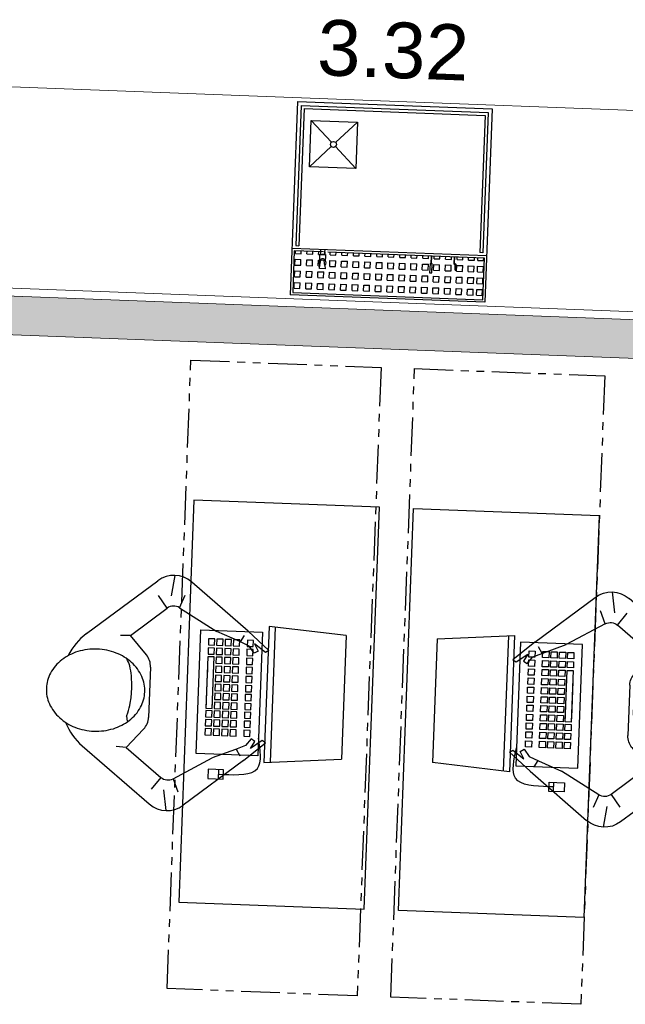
# Model space of a CAD drawing. Header units: millimetres. Extents: x 119024465 to 119292677, y 483022511 to 483148062.
# Tile 81 of 162: x 119102564 to 119104521, y 483056951 to 483060133. Entities that reach past the tile are written whole.
import ezdxf

# ---------------------------------------------------------------- set-up
doc = ezdxf.new("R2010")
doc.units = ezdxf.units.MM
doc.header["$LTSCALE"] = 100
doc.linetypes.add('PHANTOM', pattern=[2.5, 1.25, -0.25, 0.25, -0.25, 0.25, -0.25])
doc.layers.get('0').update_dxf_attribs({"linetype": 'CONTINUOUS'})
for name, color, linetype in [('00KA035', 7, 'CONTINUOUS'), ('200', 2, 'CONTINUOUS'), ('204', 1, 'CONTINUOUS'), ('204 tekst fdstp', 255, 'CONTINUOUS'), ('AL31----', 5, 'CONTINUOUS'), ('CATERINGOUTLINE', 2, 'CONTINUOUS'), ('MAN', 7, 'CONTINUOUS'), ('MUUR', 2, 'CONTINUOUS'), ('New_0', 7, 'CONTINUOUS'), ('New_22 Binnenwanden', 7, 'CONTINUOUS'), ('New_22 Binnenwanden Doorsnede-arcering', 7, 'CONTINUOUS'), ('New_82 Losse inrichting.LOSSE INRICHTING', 7, 'CONTINUOUS')]:
    doc.layers.add(name, color=color, linetype=linetype)
doc.layers.add('APPARATEN_0', color=7, linetype='CONTINUOUS', lineweight=25)
doc.styles.add('GENERATED_STYLE_1', font='arial.ttf')

# ---------------------------------------------------------------- blocks, each defined once
blk = doc.blocks.new('MAAN')
at = {"layer": '00KA035', "color": 7, "linetype": 'Continuous'}
for p, q in [((205.52148438, 283.67437744), (198.08984375, 232.20051575)), ((189.45703125, 201.60839844), (166.43344116, 232.20109558)), ((219.921875, 203.88922119), (232.85006714, 235.92648315)), ((100.74804688, 130.45214844), (75.68494415, 128.82128906)), ((98.24417114, -70.91552734), (100.63899994, -83.21495819)), ((100.74905396, -148.17773438), (75.68520355, -146.54612732)), ((189.45898438, -219.33349609), (166.43464661, -249.92544556)), ((219.921875, -221.61425781), (232.85081482, -253.65151978)), ((205.52148438, -301.40039063), (198.08984375, -249.92652893))]:
    blk.add_line(p, q, dxfattribs=at)
for centre, radius, start, end in [((35.88674927, 35.13330078), 68.47845459, 16.54562759, 32.89070129), ((-42.75971985, 11.76855469), 150.52409363, 7.01523733, 16.54559326), ((-168.80172729, -3.74023438), 277.5151062, 4.572901e-05, 7.015209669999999), ((-168.80172729, -3.74023438), 277.51507568, 352.98480225, 359.99996948), ((-42.75971985, -19.25097656), 150.52409363, 343.45440674, 352.98477173), ((35.88674927, -42.61474609), 68.47815704, 335.5882568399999, 343.45440674)]:
    blk.add_arc(centre, radius, start, end, dxfattribs=at)
at = {"layer": 'MAN', "color": 7, "linetype": 'Continuous'}
for p, q in [((-8.73435974, 130.90966797), (163.20750427, 268.82659912)), ((392.99026489, 151.71142578), (247.80101013, 268.73062134)), ((100.74804688, 130.45214844), (189.45748901, 201.60820007)), ((219.921875, 203.88922119), (315.10443115, 148.55718994)), ((372.74707031, 125.22705078), (315.10357666, 148.55712891)), ((392.99026489, 151.71142578), (445.99887085, 106.05787659)), ((142.11523438, 83.453125), (100.74804688, 130.45207214)), ((396.95703125, 114.77392578), (372.74578857, 125.22689819)), ((374.31933594, 124.54638672), (383.68380737, 140.61911011)), ((410.08001709, 97.73681641), (396.95727539, 114.77332306)), ((438.04876709, 100.77392578), (409.80734253, 121.19234467)), ((409.80859375, 121.19042969), (419.6651001, 103.39746094)), ((419.66403198, 103.39746094), (410.0802002, 97.73640442)), ((446, 106.05712891), (438.04928589, 100.77467346)), ((153.33688354, 53.72314453), (153.33688354, -71.44512939)), ((142.11621094, -101.17871094), (100.74902344, -148.17765808)), ((410.08105469, -115.46044922), (396.95980835, -132.49771118)), ((409.80859375, -138.91601563), (419.66436768, -121.12304688)), ((438.04980469, -118.49755859), (409.80911255, -138.91598511)), ((419.66403198, -121.12304688), (410.0802002, -115.46123505)), ((446, -123.78076172), (438.04852295, -118.49755859)), ((372.74707031, -142.95068359), (315.1043396, -166.28001404)), ((396.95895386, -132.49755859), (372.74768066, -142.94978333)), ((374.3203125, -142.27148438), (383.68554688, -158.34420776)), ((392.99121094, -169.43652344), (445.99978638, -123.78147888)), ((-8.73435974, -148.63525391), (163.20829773, -286.55517578)), ((100.74905396, -148.17773438), (189.45924377, -219.33383179)), ((219.921875, -221.61425781), (315.10366821, -166.28147888)), ((392.99121094, -169.43652344), (247.8019104, -286.45501709))]:
    blk.add_line(p, q, dxfattribs=at)
for centre, radius, start, end in [((205.44238281, 216.17474365), 67.5, 51.13212585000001, 128.73397827), ((206.3515625, 180.546875), 26.99999619, 59.82892990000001, 128.73397827), ((84.98046875, 14.07763672), 149.77464294, 128.73397827, 156.32521057), ((11.55760193, -31.59130859), 123.52931213, 109.0435791, 129.80560303), ((19.07713318, -53.37597656), 146.57418823, 90.00000762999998, 109.0435791), ((19.07713318, -53.37597656), 146.57418823, 70.95645142, 90.00000762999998), ((26.59666443, -31.59130859), 123.52931213, 50.19444656, 70.95645142), ((108.33688354, 53.72314453), 44.99999619, 0, 41.35349274), ((0.001953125, -17.72460938), 105.4775238, 129.80566406, 153.57002258), ((38.15335083, -17.72460938), 105.4775238, 26.42999268, 50.19439316), ((-17.8290863, -8.86132813), 85.56637573, 153.57006836, 179.99995422), ((55.98242188, -8.86132813), 85.56637573, 7.343742e-05, 26.42993736), ((-17.8290863, -8.86132813), 85.56637573, 180.00006104, 206.42993164), ((55.98242188, -8.86132813), 85.56638336, 333.57006836, 359.99993896), ((-1.525879e-05, 0), 105.4775238, 206.42997742, 230.19439697), ((38.15136719, 0), 105.4775238, 309.80560303, 333.5700073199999), ((108.33694458, -71.44677734), 44.99999619, 318.64651489, 0), ((11.55567932, 13.8671875), 123.52931213, 230.19444275, 250.9564209), ((84.98046875, -31.80126953), 149.77464294, 203.67478943, 231.26605225), ((26.59474182, 13.8671875), 123.52931213, 289.04354858, 309.80554199), ((19.07521057, 35.65136719), 146.57418823, 250.9564209, 270), ((19.07521057, 35.65136719), 146.57418823, 270, 289.0435791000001), ((206.3515625, -198.27246094), 26.99999619, 231.26602173, 300.17108154), ((205.44335938, -233.90039063), 67.5, 231.26602173, 308.8678894)]:
    blk.add_arc(centre, radius, start, end, dxfattribs=at)
blk = doc.blocks.new('POP')
at = {"layer": '00KA035', "color": 7, "linetype": 'Continuous', "xscale": 1.29999995, "yscale": 1.29999995}
blk.add_blockref('MAAN', (-0.35253906, 16.65917969), dxfattribs=at)
blk = doc.blocks.new('figuurbureau')
at = {"layer": 'APPARATEN_0', "ltscale": 5}
for p, q in [((-1247.126218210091, 1054.894036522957), (-1267.126218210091, 804.8940365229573)), ((-1247.126218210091, 1054.894036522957), (-847.1262182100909, 1054.894036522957)), ((-827.1262182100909, 804.8940365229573), (-847.1262182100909, 1054.894036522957)), ((-1267.126218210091, 804.8940365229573), (-827.1262182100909, 804.8940365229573)), ((-1265.526218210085, 824.8940365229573), (-828.7262182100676, 824.8940365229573)), ((-1247.126218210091, 584.8940365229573), (-1247.126218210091, 784.8940365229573)), ((-1247.126218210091, 784.8940365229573), (-847.1262182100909, 784.8940365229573)), ((-847.1262182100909, 784.8940365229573), (-847.1262182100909, 584.8940365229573)), ((-1199.684896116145, 756.5121097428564), (-1219.684896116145, 756.5121097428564)), ((-1219.684896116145, 756.5121097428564), (-1219.684896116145, 736.5121097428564)), ((-1219.684896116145, 736.5121097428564), (-1199.684896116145, 736.5121097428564)), ((-1199.684896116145, 736.5121097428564), (-1199.684896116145, 756.5121097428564)), ((-1170.258401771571, 756.5121097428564), (-1190.258401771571, 756.5121097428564)), ((-1190.258401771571, 756.5121097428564), (-1190.258401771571, 736.5121097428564)), ((-1190.258401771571, 736.5121097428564), (-1170.258401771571, 736.5121097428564)), ((-1170.258401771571, 736.5121097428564), (-1170.258401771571, 756.5121097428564)), ((-1141.532510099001, 756.5121097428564), (-1161.532510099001, 756.5121097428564)), ((-1161.532510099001, 756.5121097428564), (-1161.532510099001, 736.5121097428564)), ((-1161.532510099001, 736.5121097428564), (-1141.532510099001, 736.5121097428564)), ((-1141.532510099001, 736.5121097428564), (-1141.532510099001, 756.5121097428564)), ((-1132.106015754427, 756.5121097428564), (-1132.106015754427, 736.5121097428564)), ((-1112.106015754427, 756.5121097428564), (-1132.106015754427, 756.5121097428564)), ((-1132.106015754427, 736.5121097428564), (-1112.106015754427, 736.5121097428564)), ((-1112.106015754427, 736.5121097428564), (-1112.106015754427, 756.5121097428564)), ((-1082.679718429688, 756.5121097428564), (-1102.679718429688, 756.5121097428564)), ((-1102.679718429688, 756.5121097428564), (-1102.679718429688, 736.5121097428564)), ((-1102.679718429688, 736.5121097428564), (-1082.679718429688, 736.5121097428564)), ((-1082.679718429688, 736.5121097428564), (-1082.679718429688, 756.5121097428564)), ((-1073.253224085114, 756.5121097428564), (-1073.253224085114, 736.5121097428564)), ((-1053.253224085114, 756.5121097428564), (-1073.253224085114, 756.5121097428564)), ((-1073.253224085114, 736.5121097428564), (-1053.253224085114, 736.5121097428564)), ((-1053.253224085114, 736.5121097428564), (-1053.253224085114, 756.5121097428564)), ((-1044.527332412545, 756.5121097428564), (-1044.527332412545, 736.5121097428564)), ((-1024.527332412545, 756.5121097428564), (-1044.527332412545, 756.5121097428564)), ((-1044.527332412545, 736.5121097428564), (-1024.527332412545, 736.5121097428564)), ((-1024.527332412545, 736.5121097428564), (-1024.527332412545, 756.5121097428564)), ((-995.1008380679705, 756.5121097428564), (-1015.10083806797, 756.5121097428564)), ((-1015.10083806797, 756.5121097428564), (-1015.10083806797, 736.5121097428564)), ((-1015.10083806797, 736.5121097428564), (-995.1008380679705, 736.5121097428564)), ((-995.1008380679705, 736.5121097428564), (-995.1008380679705, 756.5121097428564)), ((-967.0757460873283, 756.5121097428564), (-987.0757460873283, 756.5121097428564)), ((-987.0757460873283, 756.5121097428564), (-987.0757460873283, 736.5121097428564)), ((-987.0757460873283, 736.5121097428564), (-967.0757460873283, 736.5121097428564)), ((-967.0757460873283, 736.5121097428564), (-967.0757460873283, 756.5121097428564)), ((-938.3498544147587, 756.5121097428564), (-958.3498544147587, 756.5121097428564)), ((-958.3498544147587, 756.5121097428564), (-958.3498544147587, 736.5121097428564)), ((-958.3498544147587, 736.5121097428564), (-938.3498544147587, 736.5121097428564)), ((-938.3498544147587, 736.5121097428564), (-938.3498544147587, 756.5121097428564)), ((-928.9233600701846, 756.5121097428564), (-928.9233600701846, 736.5121097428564)), ((-908.9233600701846, 756.5121097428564), (-928.9233600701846, 756.5121097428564)), ((-928.9233600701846, 736.5121097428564), (-908.9233600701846, 736.5121097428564)), ((-908.9233600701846, 736.5121097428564), (-908.9233600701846, 756.5121097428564)), ((-1199.684896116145, 711.7001691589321), (-1219.684896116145, 711.7001691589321)), ((-1219.684896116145, 711.7001691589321), (-1219.684896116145, 691.7001691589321)), ((-1199.684896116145, 691.7001691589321), (-1199.684896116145, 711.7001691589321)), ((-1190.258401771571, 711.7001691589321), (-1190.258401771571, 691.7001691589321)), ((-1170.258401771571, 711.7001691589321), (-1190.258401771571, 711.7001691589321)), ((-1170.258401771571, 691.7001691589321), (-1170.258401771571, 711.7001691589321)), ((-1161.532510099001, 711.7001691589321), (-1161.532510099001, 691.7001691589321)), ((-1141.532510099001, 711.7001691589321), (-1161.532510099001, 711.7001691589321)), ((-1141.532510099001, 691.7001691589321), (-1141.532510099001, 711.7001691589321)), ((-1112.106015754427, 711.7001691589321), (-1132.106015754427, 711.7001691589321)), ((-1132.106015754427, 711.7001691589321), (-1132.106015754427, 691.7001691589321)), ((-1112.106015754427, 691.7001691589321), (-1112.106015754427, 711.7001691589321)), ((-1102.679718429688, 711.7001691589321), (-1102.679718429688, 691.7001691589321)), ((-1082.679718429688, 711.7001691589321), (-1102.679718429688, 711.7001691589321)), ((-1082.679718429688, 691.7001691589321), (-1082.679718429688, 711.7001691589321)), ((-1053.253224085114, 711.7001691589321), (-1073.253224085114, 711.7001691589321)), ((-1073.253224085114, 711.7001691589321), (-1073.253224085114, 691.7001691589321)), ((-1053.253224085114, 691.7001691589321), (-1053.253224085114, 711.7001691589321)), ((-1024.527332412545, 711.7001691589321), (-1044.527332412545, 711.7001691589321)), ((-1044.527332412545, 711.7001691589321), (-1044.527332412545, 691.7001691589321)), ((-1024.527332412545, 691.7001691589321), (-1024.527332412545, 711.7001691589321)), ((-1015.10083806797, 711.7001691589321), (-1015.10083806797, 691.7001691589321)), ((-995.1008380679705, 711.7001691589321), (-1015.10083806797, 711.7001691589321)), ((-995.1008380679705, 691.7001691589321), (-995.1008380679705, 711.7001691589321)), ((-987.0757460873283, 711.7001691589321), (-987.0757460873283, 691.7001691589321)), ((-967.0757460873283, 711.7001691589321), (-987.0757460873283, 711.7001691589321)), ((-967.0757460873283, 691.7001691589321), (-967.0757460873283, 711.7001691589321)), ((-958.3498544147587, 711.7001691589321), (-958.3498544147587, 691.7001691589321)), ((-938.3498544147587, 711.7001691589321), (-958.3498544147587, 711.7001691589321)), ((-938.3498544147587, 691.7001691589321), (-938.3498544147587, 711.7001691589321)), ((-908.9233600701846, 711.7001691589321), (-928.9233600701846, 711.7001691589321)), ((-928.9233600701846, 711.7001691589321), (-928.9233600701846, 691.7001691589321)), ((-908.9233600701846, 691.7001691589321), (-908.9233600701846, 711.7001691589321)), ((-1219.684896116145, 691.7001691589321), (-1199.684896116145, 691.7001691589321)), ((-1199.684896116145, 685.093072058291), (-1219.684896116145, 685.093072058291)), ((-1219.684896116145, 685.093072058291), (-1219.684896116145, 665.093072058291)), ((-1199.684896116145, 665.093072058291), (-1199.684896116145, 685.093072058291)), ((-1190.258401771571, 691.7001691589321), (-1170.258401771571, 691.7001691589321)), ((-1190.258401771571, 685.093072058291), (-1190.258401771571, 665.093072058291)), ((-1170.258401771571, 685.093072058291), (-1190.258401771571, 685.093072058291)), ((-1170.258401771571, 665.093072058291), (-1170.258401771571, 685.093072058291)), ((-1161.532510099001, 691.7001691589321), (-1141.532510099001, 691.7001691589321)), ((-1161.532510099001, 685.093072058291), (-1161.532510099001, 665.093072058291)), ((-1141.532510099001, 685.093072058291), (-1161.532510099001, 685.093072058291)), ((-1141.532510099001, 665.093072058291), (-1141.532510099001, 685.093072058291)), ((-1132.106015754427, 691.7001691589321), (-1112.106015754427, 691.7001691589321)), ((-1112.106015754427, 685.093072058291), (-1132.106015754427, 685.093072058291)), ((-1132.106015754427, 685.093072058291), (-1132.106015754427, 665.093072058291)), ((-1112.106015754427, 665.093072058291), (-1112.106015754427, 685.093072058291)), ((-1102.679718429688, 691.7001691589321), (-1082.679718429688, 691.7001691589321)), ((-1102.679718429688, 685.093072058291), (-1102.679718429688, 665.093072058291)), ((-1082.679718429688, 685.093072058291), (-1102.679718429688, 685.093072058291)), ((-1082.679718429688, 665.093072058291), (-1082.679718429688, 685.093072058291)), ((-1073.253224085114, 691.7001691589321), (-1053.253224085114, 691.7001691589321)), ((-1053.253224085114, 685.093072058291), (-1073.253224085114, 685.093072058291)), ((-1073.253224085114, 685.093072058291), (-1073.253224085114, 665.093072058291)), ((-1053.253224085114, 665.093072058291), (-1053.253224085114, 685.093072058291)), ((-1044.527332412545, 691.7001691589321), (-1024.527332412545, 691.7001691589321)), ((-1024.527332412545, 685.093072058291), (-1044.527332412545, 685.093072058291)), ((-1044.527332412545, 685.093072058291), (-1044.527332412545, 665.093072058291)), ((-1024.527332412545, 665.093072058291), (-1024.527332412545, 685.093072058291)), ((-1015.10083806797, 691.7001691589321), (-995.1008380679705, 691.7001691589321)), ((-1015.10083806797, 685.093072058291), (-1015.10083806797, 665.093072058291)), ((-995.1008380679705, 685.093072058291), (-1015.10083806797, 685.093072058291)), ((-995.1008380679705, 665.093072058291), (-995.1008380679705, 685.093072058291)), ((-987.0757460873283, 691.7001691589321), (-967.0757460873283, 691.7001691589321)), ((-987.0757460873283, 685.093072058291), (-987.0757460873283, 665.093072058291)), ((-967.0757460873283, 685.093072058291), (-987.0757460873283, 685.093072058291)), ((-967.0757460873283, 665.093072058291), (-967.0757460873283, 685.093072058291)), ((-958.3498544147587, 691.7001691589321), (-938.3498544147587, 691.7001691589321)), ((-958.3498544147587, 685.093072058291), (-958.3498544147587, 665.093072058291)), ((-938.3498544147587, 685.093072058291), (-958.3498544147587, 685.093072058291)), ((-938.3498544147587, 665.093072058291), (-938.3498544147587, 685.093072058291)), ((-928.9233600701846, 691.7001691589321), (-908.9233600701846, 691.7001691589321)), ((-908.9233600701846, 685.093072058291), (-928.9233600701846, 685.093072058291)), ((-928.9233600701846, 685.093072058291), (-928.9233600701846, 665.093072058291)), ((-908.9233600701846, 665.093072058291), (-908.9233600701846, 685.093072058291)), ((-768.434536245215, 675.3848139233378), (-798.434536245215, 675.3848139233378)), ((-798.434536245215, 675.3848139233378), (-798.434536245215, 625.3848139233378)), ((-783.434536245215, 660.3848139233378), (-783.434536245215, 675.3848139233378)), ((-768.434536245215, 625.3848139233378), (-768.434536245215, 675.3848139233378)), ((-1219.684896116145, 665.093072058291), (-1199.684896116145, 665.093072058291)), ((-1199.684896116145, 657.7858658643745), (-1219.684896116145, 657.7858658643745)), ((-1219.684896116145, 657.7858658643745), (-1219.684896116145, 637.7858658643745)), ((-1219.684896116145, 637.7858658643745), (-1199.684896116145, 637.7858658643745)), ((-1199.684896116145, 637.7858658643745), (-1199.684896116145, 657.7858658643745)), ((-1190.258401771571, 665.093072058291), (-1170.258401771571, 665.093072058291)), ((-1190.258401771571, 657.7858658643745), (-1190.258401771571, 637.7858658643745)), ((-1170.258401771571, 657.7858658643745), (-1190.258401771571, 657.7858658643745)), ((-1190.258401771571, 637.7858658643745), (-1170.258401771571, 637.7858658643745)), ((-1170.258401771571, 637.7858658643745), (-1170.258401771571, 657.7858658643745)), ((-1161.532510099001, 665.093072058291), (-1141.532510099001, 665.093072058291)), ((-1161.532510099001, 657.7858658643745), (-1161.532510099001, 637.7858658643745)), ((-1141.532510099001, 657.7858658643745), (-1161.532510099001, 657.7858658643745)), ((-1161.532510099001, 637.7858658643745), (-1141.532510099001, 637.7858658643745)), ((-1141.532510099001, 637.7858658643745), (-1141.532510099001, 657.7858658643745)), ((-1132.106015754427, 665.093072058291), (-1112.106015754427, 665.093072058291)), ((-1112.106015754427, 657.7858658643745), (-1132.106015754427, 657.7858658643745)), ((-1132.106015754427, 657.7858658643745), (-1132.106015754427, 637.7858658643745)), ((-1132.106015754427, 637.7858658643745), (-1112.106015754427, 637.7858658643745)), ((-1112.106015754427, 637.7858658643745), (-1112.106015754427, 657.7858658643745)), ((-1102.679718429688, 665.093072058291), (-1082.679718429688, 665.093072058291)), ((-1102.679718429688, 657.7858658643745), (-1102.679718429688, 637.7858658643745)), ((-1082.679718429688, 657.7858658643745), (-1102.679718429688, 657.7858658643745)), ((-1102.679718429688, 637.7858658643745), (-1082.679718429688, 637.7858658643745)), ((-1082.679718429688, 637.7858658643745), (-1082.679718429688, 657.7858658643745)), ((-1073.253224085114, 665.093072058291), (-1053.253224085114, 665.093072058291)), ((-1053.253224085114, 657.7858658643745), (-1073.253224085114, 657.7858658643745)), ((-1073.253224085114, 657.7858658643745), (-1073.253224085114, 637.7858658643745)), ((-1073.253224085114, 637.7858658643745), (-1053.253224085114, 637.7858658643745)), ((-1053.253224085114, 637.7858658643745), (-1053.253224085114, 657.7858658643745)), ((-1044.527332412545, 665.093072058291), (-1024.527332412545, 665.093072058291)), ((-1024.527332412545, 657.7858658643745), (-1044.527332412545, 657.7858658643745)), ((-1044.527332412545, 657.7858658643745), (-1044.527332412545, 637.7858658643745)), ((-1044.527332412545, 637.7858658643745), (-1024.527332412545, 637.7858658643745)), ((-1024.527332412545, 637.7858658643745), (-1024.527332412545, 657.7858658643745)), ((-1015.10083806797, 665.093072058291), (-995.1008380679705, 665.093072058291)), ((-1015.10083806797, 657.7858658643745), (-1015.10083806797, 637.7858658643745)), ((-995.1008380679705, 657.7858658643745), (-1015.10083806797, 657.7858658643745)), ((-1015.10083806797, 637.7858658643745), (-995.1008380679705, 637.7858658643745)), ((-995.1008380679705, 637.7858658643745), (-995.1008380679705, 657.7858658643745)), ((-987.0757460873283, 665.093072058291), (-967.0757460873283, 665.093072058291)), ((-987.0757460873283, 657.7858658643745), (-987.0757460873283, 637.7858658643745)), ((-967.0757460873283, 657.7858658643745), (-987.0757460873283, 657.7858658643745)), ((-987.0757460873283, 637.7858658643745), (-967.0757460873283, 637.7858658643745)), ((-967.0757460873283, 637.7858658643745), (-967.0757460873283, 657.7858658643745)), ((-958.3498544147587, 665.093072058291), (-938.3498544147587, 665.093072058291)), ((-958.3498544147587, 657.7858658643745), (-958.3498544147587, 637.7858658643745)), ((-938.3498544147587, 657.7858658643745), (-958.3498544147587, 657.7858658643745)), ((-958.3498544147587, 637.7858658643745), (-938.3498544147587, 637.7858658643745)), ((-938.3498544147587, 637.7858658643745), (-938.3498544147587, 657.7858658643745)), ((-928.9233600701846, 665.093072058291), (-908.9233600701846, 665.093072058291)), ((-908.9233600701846, 657.7858658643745), (-928.9233600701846, 657.7858658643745)), ((-928.9233600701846, 657.7858658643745), (-928.9233600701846, 637.7858658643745)), ((-928.9233600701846, 637.7858658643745), (-908.9233600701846, 637.7858658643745)), ((-908.9233600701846, 637.7858658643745), (-908.9233600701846, 657.7858658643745)), ((-768.434536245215, 660.3848139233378), (-798.434536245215, 660.3848139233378)), ((-1219.684896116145, 631.1787687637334), (-1219.684896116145, 611.1787687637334)), ((-1199.684896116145, 631.1787687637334), (-1219.684896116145, 631.1787687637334)), ((-1219.684896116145, 611.1787687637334), (-1199.684896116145, 611.1787687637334)), ((-1199.684896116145, 611.1787687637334), (-1199.684896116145, 631.1787687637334)), ((-1190.258401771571, 631.1787687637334), (-1190.258401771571, 611.1787687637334)), ((-1170.258401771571, 631.1787687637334), (-1190.258401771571, 631.1787687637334)), ((-1190.258401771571, 611.1787687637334), (-1170.258401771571, 611.1787687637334)), ((-1170.258401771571, 611.1787687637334), (-1170.258401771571, 631.1787687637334)), ((-995.1008380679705, 631.1787687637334), (-1161.532510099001, 631.1787687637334)), ((-1161.532510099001, 631.1787687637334), (-1161.532510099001, 611.1787687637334)), ((-1161.532510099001, 611.1787687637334), (-995.1008380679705, 611.1787687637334)), ((-1112.106015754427, 631.1787687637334), (-1132.106015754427, 631.1787687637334)), ((-1132.106015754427, 611.1787687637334), (-1112.106015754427, 611.1787687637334)), ((-1082.679718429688, 631.1787687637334), (-1102.679718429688, 631.1787687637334)), ((-1102.679718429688, 611.1787687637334), (-1082.679718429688, 611.1787687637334)), ((-1053.253224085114, 631.1787687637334), (-1073.253224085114, 631.1787687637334)), ((-1073.253224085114, 611.1787687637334), (-1053.253224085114, 611.1787687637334)), ((-1024.527332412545, 631.1787687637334), (-1044.527332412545, 631.1787687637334)), ((-1044.527332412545, 611.1787687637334), (-1024.527332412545, 611.1787687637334)), ((-995.1008380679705, 631.1787687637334), (-1015.10083806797, 631.1787687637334)), ((-1015.10083806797, 611.1787687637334), (-995.1008380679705, 611.1787687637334)), ((-995.1008380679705, 611.1787687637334), (-995.1008380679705, 631.1787687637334)), ((-967.0757460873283, 631.1787687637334), (-987.0757460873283, 631.1787687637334)), ((-987.0757460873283, 631.1787687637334), (-987.0757460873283, 611.1787687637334)), ((-987.0757460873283, 611.1787687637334), (-967.0757460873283, 611.1787687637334)), ((-967.0757460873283, 611.1787687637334), (-967.0757460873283, 631.1787687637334)), ((-938.3498544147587, 631.1787687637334), (-958.3498544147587, 631.1787687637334)), ((-958.3498544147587, 631.1787687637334), (-958.3498544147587, 611.1787687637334)), ((-958.3498544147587, 611.1787687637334), (-938.3498544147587, 611.1787687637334)), ((-938.3498544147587, 611.1787687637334), (-938.3498544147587, 631.1787687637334)), ((-928.9233600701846, 631.1787687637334), (-928.9233600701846, 611.1787687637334)), ((-908.9233600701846, 631.1787687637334), (-928.9233600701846, 631.1787687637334)), ((-928.9233600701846, 611.1787687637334), (-908.9233600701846, 611.1787687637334)), ((-908.9233600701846, 611.1787687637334), (-908.9233600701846, 631.1787687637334)), ((-798.434536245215, 625.3848139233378), (-768.434536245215, 625.3848139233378)), ((-847.1262182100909, 584.8940365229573), (-1247.126218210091, 584.8940365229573))]:
    blk.add_line(p, q, dxfattribs=at)
blk.add_spline([(-783.434536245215, 675.3848139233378), (-806.9302302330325, 784.8940365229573), (-904.6317947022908, 784.8940365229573)], degree=3, dxfattribs=at)
at = {"layer": 'MUUR', "color": 0}
blk.add_lwpolyline([(-1665.563892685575, 546.8638012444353), (-365.5638926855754, 546.8638012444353), (-365.5638926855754, 1146.863801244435), (-1665.563892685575, 1146.863801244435)], close=True, dxfattribs=at)
at = {"color": 7, "linetype": 'Continuous', "rotation": 90}
blk.add_blockref('POP', (-1034.697021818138, 227.918557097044), dxfattribs=at)
blk = doc.blocks.new('directbrew')
at = {"color": 1}
for p, q in [((-620.3322517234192, 603.5440806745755), (-620.3322517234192, 584.7940806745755)), ((-601.5822517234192, 603.5440806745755), (-620.3322517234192, 603.5440806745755)), ((-601.5822517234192, 584.7940806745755), (-620.3322517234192, 584.7940806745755)), ((-601.5822517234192, 603.5440806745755), (-601.5822517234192, 584.7940806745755)), ((-590.4035396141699, 603.5440806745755), (-590.4035396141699, 584.7940806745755)), ((-571.6535396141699, 603.5440806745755), (-590.4035396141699, 603.5440806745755)), ((-571.6535396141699, 584.7940806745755), (-590.4035396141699, 584.7940806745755)), ((-571.6535396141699, 603.5440806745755), (-571.6535396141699, 584.7940806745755)), ((-553.3998916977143, 603.5440806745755), (-553.3998916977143, 584.7940806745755)), ((-534.6498916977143, 603.5440806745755), (-553.3998916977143, 603.5440806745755)), ((-534.6498916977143, 584.7940806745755), (-553.3998916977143, 584.7940806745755)), ((-534.6498916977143, 603.5440806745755), (-534.6498916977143, 584.7940806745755)), ((-497.6462437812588, 603.5440806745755), (-516.3962437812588, 603.5440806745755)), ((-516.3962437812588, 603.5440806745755), (-516.3962437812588, 584.7940806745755)), ((-497.6462437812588, 584.7940806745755), (-516.3962437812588, 584.7940806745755)), ((-497.6462437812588, 603.5440806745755), (-497.6462437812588, 584.7940806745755)), ((-460.1462437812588, 603.5440806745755), (-478.8962437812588, 603.5440806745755)), ((-478.8962437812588, 603.5440806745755), (-478.8962437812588, 584.7940806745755)), ((-460.1462437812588, 584.7940806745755), (-478.8962437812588, 584.7940806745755)), ((-460.1462437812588, 603.5440806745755), (-460.1462437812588, 584.7940806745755)), ((-423.5782897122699, 603.5440806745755), (-442.3282897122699, 603.5440806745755)), ((-442.3282897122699, 603.5440806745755), (-442.3282897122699, 584.7940806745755)), ((-423.5782897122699, 584.7940806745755), (-442.3282897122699, 584.7940806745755)), ((-423.5782897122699, 603.5440806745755), (-423.5782897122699, 584.7940806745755)), ((-386.0782897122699, 603.5440806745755), (-404.8282897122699, 603.5440806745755)), ((-404.8282897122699, 603.5440806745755), (-404.8282897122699, 584.7940806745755)), ((-386.0782897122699, 584.7940806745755), (-404.8282897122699, 584.7940806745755)), ((-386.0782897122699, 603.5440806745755), (-386.0782897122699, 584.7940806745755)), ((-367.8246417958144, 603.5440806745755), (-367.8246417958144, 584.7940806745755)), ((-349.0746417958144, 603.5440806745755), (-367.8246417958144, 603.5440806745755)), ((-349.0746417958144, 584.7940806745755), (-367.8246417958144, 584.7940806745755)), ((-349.0746417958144, 603.5440806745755), (-349.0746417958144, 584.7940806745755)), ((-330.3246417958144, 603.5440806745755), (-330.3246417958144, 584.7940806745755)), ((-311.5746417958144, 603.5440806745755), (-330.3246417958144, 603.5440806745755)), ((-311.5746417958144, 584.7940806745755), (-330.3246417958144, 584.7940806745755)), ((-311.5746417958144, 603.5440806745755), (-311.5746417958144, 584.7940806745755)), ((-292.8246417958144, 603.5440806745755), (-292.8246417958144, 584.7940806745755)), ((-274.0746417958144, 603.5440806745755), (-292.8246417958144, 603.5440806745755)), ((-274.0746417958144, 584.7940806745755), (-292.8246417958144, 584.7940806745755)), ((-274.0746417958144, 603.5440806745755), (-274.0746417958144, 584.7940806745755)), ((-255.3246417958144, 603.5440806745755), (-255.3246417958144, 584.7940806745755)), ((-236.5746417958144, 603.5440806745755), (-255.3246417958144, 603.5440806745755)), ((-236.5746417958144, 584.7940806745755), (-255.3246417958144, 584.7940806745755)), ((-236.5746417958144, 603.5440806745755), (-236.5746417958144, 584.7940806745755)), ((-217.8246417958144, 603.5440806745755), (-217.8246417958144, 584.7940806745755)), ((-199.0746417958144, 603.5440806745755), (-217.8246417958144, 603.5440806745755)), ((-199.0746417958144, 584.7940806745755), (-217.8246417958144, 584.7940806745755)), ((-199.0746417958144, 603.5440806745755), (-199.0746417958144, 584.7940806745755)), ((-180.3246417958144, 603.5440806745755), (-180.3246417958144, 584.7940806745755)), ((-161.5746417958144, 603.5440806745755), (-180.3246417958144, 603.5440806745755)), ((-161.5746417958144, 584.7940806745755), (-180.3246417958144, 584.7940806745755)), ((-161.5746417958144, 603.5440806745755), (-161.5746417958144, 584.7940806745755)), ((-142.8246417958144, 603.5440806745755), (-142.8246417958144, 584.7940806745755)), ((-124.0746417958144, 603.5440806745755), (-142.8246417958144, 603.5440806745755)), ((-124.0746417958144, 584.7940806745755), (-142.8246417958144, 584.7940806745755)), ((-124.0746417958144, 603.5440806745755), (-124.0746417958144, 584.7940806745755)), ((-105.3246417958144, 603.5440806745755), (-105.3246417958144, 584.7940806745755)), ((-86.57464179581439, 603.5440806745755), (-105.3246417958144, 603.5440806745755)), ((-86.57464179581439, 584.7940806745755), (-105.3246417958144, 584.7940806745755)), ((-86.57464179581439, 603.5440806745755), (-86.57464179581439, 584.7940806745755)), ((-67.82464179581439, 603.5440806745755), (-67.82464179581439, 584.7940806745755)), ((-49.07464179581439, 603.5440806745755), (-67.82464179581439, 603.5440806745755)), ((-49.07464179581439, 584.7940806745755), (-67.82464179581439, 584.7940806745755)), ((-49.07464179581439, 603.5440806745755), (-49.07464179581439, 584.7940806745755)), ((-30.32464179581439, 603.5440806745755), (-30.32464179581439, 584.7940806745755)), ((-11.57464179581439, 603.5440806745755), (-30.32464179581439, 603.5440806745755)), ((-11.57464179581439, 584.7940806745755), (-30.32464179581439, 584.7940806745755)), ((-11.57464179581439, 603.5440806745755), (-11.57464179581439, 584.7940806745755)), ((-601.5822517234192, 566.0440806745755), (-620.3322517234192, 566.0440806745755)), ((-620.3322517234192, 566.0440806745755), (-620.3322517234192, 547.2940806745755)), ((-601.5822517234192, 547.2940806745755), (-620.3322517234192, 547.2940806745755)), ((-601.5822517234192, 566.0440806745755), (-601.5822517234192, 547.2940806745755)), ((-590.4035396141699, 566.0440806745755), (-590.4035396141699, 547.2940806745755)), ((-571.6535396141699, 566.0440806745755), (-590.4035396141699, 566.0440806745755)), ((-571.6535396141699, 547.2940806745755), (-590.4035396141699, 547.2940806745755)), ((-571.6535396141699, 566.0440806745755), (-571.6535396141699, 547.2940806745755)), ((-534.6498916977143, 566.0440806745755), (-553.3998916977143, 566.0440806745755)), ((-553.3998916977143, 566.0440806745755), (-553.3998916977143, 547.2940806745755)), ((-534.6498916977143, 547.2940806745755), (-553.3998916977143, 547.2940806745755)), ((-534.6498916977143, 566.0440806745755), (-534.6498916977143, 547.2940806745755)), ((-497.6462437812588, 566.0440806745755), (-516.3962437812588, 566.0440806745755)), ((-516.3962437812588, 566.0440806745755), (-516.3962437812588, 547.2940806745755)), ((-497.6462437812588, 547.2940806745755), (-516.3962437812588, 547.2940806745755)), ((-497.6462437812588, 566.0440806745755), (-497.6462437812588, 547.2940806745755)), ((-460.1462437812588, 566.0440806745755), (-478.8962437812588, 566.0440806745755)), ((-478.8962437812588, 566.0440806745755), (-478.8962437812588, 547.2940806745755)), ((-460.1462437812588, 547.2940806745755), (-478.8962437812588, 547.2940806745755)), ((-460.1462437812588, 566.0440806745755), (-460.1462437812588, 547.2940806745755)), ((-423.5782897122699, 566.0440806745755), (-442.3282897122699, 566.0440806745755)), ((-442.3282897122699, 566.0440806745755), (-442.3282897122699, 547.2940806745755)), ((-423.5782897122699, 547.2940806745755), (-442.3282897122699, 547.2940806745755)), ((-423.5782897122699, 566.0440806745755), (-423.5782897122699, 547.2940806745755)), ((-386.0782897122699, 566.0440806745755), (-404.8282897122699, 566.0440806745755)), ((-404.8282897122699, 566.0440806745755), (-404.8282897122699, 547.2940806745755)), ((-386.0782897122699, 547.2940806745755), (-404.8282897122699, 547.2940806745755)), ((-386.0782897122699, 566.0440806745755), (-386.0782897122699, 547.2940806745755)), ((-349.0746417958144, 566.0440806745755), (-367.8246417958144, 566.0440806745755)), ((-367.8246417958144, 566.0440806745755), (-367.8246417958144, 547.2940806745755)), ((-349.0746417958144, 547.2940806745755), (-367.8246417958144, 547.2940806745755)), ((-349.0746417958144, 566.0440806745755), (-349.0746417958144, 547.2940806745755)), ((-311.5746417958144, 566.0440806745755), (-330.3246417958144, 566.0440806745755)), ((-330.3246417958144, 566.0440806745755), (-330.3246417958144, 547.2940806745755)), ((-311.5746417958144, 547.2940806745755), (-330.3246417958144, 547.2940806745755)), ((-311.5746417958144, 566.0440806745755), (-311.5746417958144, 547.2940806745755)), ((-274.0746417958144, 566.0440806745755), (-292.8246417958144, 566.0440806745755)), ((-292.8246417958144, 566.0440806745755), (-292.8246417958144, 547.2940806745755)), ((-274.0746417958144, 547.2940806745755), (-292.8246417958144, 547.2940806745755)), ((-274.0746417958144, 566.0440806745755), (-274.0746417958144, 547.2940806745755)), ((-236.5746417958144, 566.0440806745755), (-255.3246417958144, 566.0440806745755)), ((-255.3246417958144, 566.0440806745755), (-255.3246417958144, 547.2940806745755)), ((-236.5746417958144, 547.2940806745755), (-255.3246417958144, 547.2940806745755)), ((-236.5746417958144, 566.0440806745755), (-236.5746417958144, 547.2940806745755)), ((-199.0746417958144, 566.0440806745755), (-217.8246417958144, 566.0440806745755)), ((-217.8246417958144, 566.0440806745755), (-217.8246417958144, 547.2940806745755)), ((-199.0746417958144, 547.2940806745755), (-217.8246417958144, 547.2940806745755)), ((-199.0746417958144, 566.0440806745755), (-199.0746417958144, 547.2940806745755)), ((-161.5746417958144, 566.0440806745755), (-180.3246417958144, 566.0440806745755)), ((-180.3246417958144, 566.0440806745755), (-180.3246417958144, 547.2940806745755)), ((-161.5746417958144, 547.2940806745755), (-180.3246417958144, 547.2940806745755)), ((-161.5746417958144, 566.0440806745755), (-161.5746417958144, 547.2940806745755)), ((-124.0746417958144, 566.0440806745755), (-142.8246417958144, 566.0440806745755)), ((-142.8246417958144, 566.0440806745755), (-142.8246417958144, 547.2940806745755)), ((-124.0746417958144, 547.2940806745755), (-142.8246417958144, 547.2940806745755)), ((-124.0746417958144, 566.0440806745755), (-124.0746417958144, 547.2940806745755)), ((-86.57464179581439, 566.0440806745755), (-105.3246417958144, 566.0440806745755)), ((-105.3246417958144, 566.0440806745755), (-105.3246417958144, 547.2940806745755)), ((-86.57464179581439, 547.2940806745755), (-105.3246417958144, 547.2940806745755)), ((-86.57464179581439, 566.0440806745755), (-86.57464179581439, 547.2940806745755)), ((-49.07464179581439, 566.0440806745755), (-67.82464179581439, 566.0440806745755)), ((-67.82464179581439, 566.0440806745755), (-67.82464179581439, 547.2940806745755)), ((-49.07464179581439, 547.2940806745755), (-67.82464179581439, 547.2940806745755)), ((-49.07464179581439, 566.0440806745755), (-49.07464179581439, 547.2940806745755)), ((-11.57464179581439, 566.0440806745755), (-30.32464179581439, 566.0440806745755)), ((-30.32464179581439, 566.0440806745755), (-30.32464179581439, 547.2940806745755)), ((-11.57464179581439, 547.2940806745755), (-30.32464179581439, 547.2940806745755)), ((-11.57464179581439, 566.0440806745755), (-11.57464179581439, 547.2940806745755)), ((-620.3322517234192, 528.5440806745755), (-620.3322517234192, 509.7940806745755)), ((-601.5822517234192, 528.5440806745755), (-620.3322517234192, 528.5440806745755)), ((-601.5822517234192, 509.7940806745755), (-620.3322517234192, 509.7940806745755)), ((-601.5822517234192, 528.5440806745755), (-601.5822517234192, 509.7940806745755)), ((-590.4035396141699, 528.5440806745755), (-590.4035396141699, 509.7940806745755)), ((-571.6535396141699, 528.5440806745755), (-590.4035396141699, 528.5440806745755)), ((-571.6535396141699, 509.7940806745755), (-590.4035396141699, 509.7940806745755)), ((-571.6535396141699, 528.5440806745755), (-571.6535396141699, 509.7940806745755)), ((-553.3998916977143, 528.5440806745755), (-553.3998916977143, 509.7940806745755)), ((-534.6498916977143, 528.5440806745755), (-553.3998916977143, 528.5440806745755)), ((-534.6498916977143, 509.7940806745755), (-553.3998916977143, 509.7940806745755)), ((-534.6498916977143, 528.5440806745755), (-534.6498916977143, 509.7940806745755)), ((-497.6462437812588, 528.5440806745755), (-516.3962437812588, 528.5440806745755)), ((-516.3962437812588, 528.5440806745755), (-516.3962437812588, 509.7940806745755)), ((-497.6462437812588, 509.7940806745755), (-516.3962437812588, 509.7940806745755)), ((-497.6462437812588, 528.5440806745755), (-497.6462437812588, 509.7940806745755)), ((-460.1462437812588, 528.5440806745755), (-478.8962437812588, 528.5440806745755)), ((-478.8962437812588, 528.5440806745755), (-478.8962437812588, 509.7940806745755)), ((-460.1462437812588, 509.7940806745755), (-478.8962437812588, 509.7940806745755)), ((-460.1462437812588, 528.5440806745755), (-460.1462437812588, 509.7940806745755)), ((-423.5782897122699, 528.5440806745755), (-442.3282897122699, 528.5440806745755)), ((-442.3282897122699, 528.5440806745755), (-442.3282897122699, 509.7940806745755)), ((-423.5782897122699, 509.7940806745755), (-442.3282897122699, 509.7940806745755)), ((-423.5782897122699, 528.5440806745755), (-423.5782897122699, 509.7940806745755)), ((-386.0782897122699, 528.5440806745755), (-404.8282897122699, 528.5440806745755)), ((-404.8282897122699, 528.5440806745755), (-404.8282897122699, 509.7940806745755)), ((-386.0782897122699, 509.7940806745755), (-404.8282897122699, 509.7940806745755)), ((-386.0782897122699, 528.5440806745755), (-386.0782897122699, 509.7940806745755)), ((-367.8246417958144, 528.5440806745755), (-367.8246417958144, 509.7940806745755)), ((-349.0746417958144, 528.5440806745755), (-367.8246417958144, 528.5440806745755)), ((-349.0746417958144, 509.7940806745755), (-367.8246417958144, 509.7940806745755)), ((-349.0746417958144, 528.5440806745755), (-349.0746417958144, 509.7940806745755)), ((-330.3246417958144, 528.5440806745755), (-330.3246417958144, 509.7940806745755)), ((-311.5746417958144, 528.5440806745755), (-330.3246417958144, 528.5440806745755)), ((-311.5746417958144, 509.7940806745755), (-330.3246417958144, 509.7940806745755)), ((-311.5746417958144, 528.5440806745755), (-311.5746417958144, 509.7940806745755)), ((-274.4661388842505, 528.5440806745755), (-293.2161388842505, 528.5440806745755)), ((-293.2161388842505, 528.5440806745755), (-293.2161388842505, 509.7940806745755)), ((-274.4661388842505, 509.7940806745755), (-293.2161388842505, 509.7940806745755)), ((-274.4661388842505, 528.5440806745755), (-274.4661388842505, 509.7940806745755)), ((-255.3246417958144, 528.5440806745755), (-255.3246417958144, 509.7940806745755)), ((-236.5746417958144, 528.5440806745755), (-255.3246417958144, 528.5440806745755)), ((-236.5746417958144, 509.7940806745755), (-255.3246417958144, 509.7940806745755)), ((-236.5746417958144, 528.5440806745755), (-236.5746417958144, 509.7940806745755)), ((-217.8246417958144, 528.5440806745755), (-217.8246417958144, 509.7940806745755)), ((-199.0746417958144, 528.5440806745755), (-217.8246417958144, 528.5440806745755)), ((-199.0746417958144, 509.7940806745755), (-217.8246417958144, 509.7940806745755)), ((-199.0746417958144, 528.5440806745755), (-199.0746417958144, 509.7940806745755)), ((-180.3246417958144, 528.5440806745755), (-180.3246417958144, 509.7940806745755)), ((-161.5746417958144, 528.5440806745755), (-180.3246417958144, 528.5440806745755)), ((-161.5746417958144, 509.7940806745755), (-180.3246417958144, 509.7940806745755)), ((-161.5746417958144, 528.5440806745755), (-161.5746417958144, 509.7940806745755)), ((-142.8246417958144, 528.5440806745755), (-142.8246417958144, 509.7940806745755)), ((-124.0746417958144, 528.5440806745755), (-142.8246417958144, 528.5440806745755)), ((-124.0746417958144, 509.7940806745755), (-142.8246417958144, 509.7940806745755)), ((-124.0746417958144, 528.5440806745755), (-124.0746417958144, 509.7940806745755)), ((-86.57464179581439, 528.5440806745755), (-91.88531996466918, 528.5440806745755)), ((-86.57464179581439, 509.7940806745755), (-90.45658771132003, 509.7940806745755)), ((-86.57464179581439, 528.5440806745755), (-86.57464179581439, 509.7940806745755)), ((-67.82464179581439, 528.5440806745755), (-67.82464179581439, 509.7940806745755)), ((-49.07464179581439, 528.5440806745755), (-67.82464179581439, 528.5440806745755)), ((-49.07464179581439, 509.7940806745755), (-67.82464179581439, 509.7940806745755)), ((-49.07464179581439, 528.5440806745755), (-49.07464179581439, 509.7940806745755)), ((-30.32464179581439, 528.5440806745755), (-30.32464179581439, 509.7940806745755)), ((-11.57464179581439, 528.5440806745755), (-30.32464179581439, 528.5440806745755)), ((-11.57464179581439, 509.7940806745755), (-30.32464179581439, 509.7940806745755)), ((-11.57464179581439, 528.5440806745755), (-11.57464179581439, 509.7940806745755)), ((-620.3322517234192, 491.0440806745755), (-620.3322517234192, 482.6268999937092)), ((-601.5822517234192, 491.0440806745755), (-620.3322517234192, 491.0440806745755)), ((-601.5822517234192, 491.0440806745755), (-601.5822517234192, 482.6268999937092)), ((-590.4035396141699, 491.0440806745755), (-590.4035396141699, 482.6268999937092)), ((-571.6535396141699, 491.0440806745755), (-590.4035396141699, 491.0440806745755)), ((-571.6535396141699, 491.0440806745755), (-571.6535396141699, 482.6268999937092)), ((-553.3998916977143, 491.0440806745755), (-553.3998916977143, 482.6268999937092)), ((-534.6498916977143, 491.0440806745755), (-553.3998916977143, 491.0440806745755)), ((-534.6498916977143, 491.0440806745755), (-534.6498916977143, 482.6268999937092)), ((-497.6462437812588, 491.0440806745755), (-516.3962437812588, 491.0440806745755)), ((-516.3962437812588, 491.0440806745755), (-516.3962437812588, 482.6268999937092)), ((-497.6462437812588, 491.0440806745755), (-497.6462437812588, 482.6268999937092)), ((-460.1462437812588, 491.0440806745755), (-478.8962437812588, 491.0440806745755)), ((-478.8962437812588, 491.0440806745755), (-478.8962437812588, 482.6268999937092)), ((-460.1462437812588, 491.0440806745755), (-460.1462437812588, 482.6268999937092)), ((-423.5782897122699, 491.0440806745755), (-442.3282897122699, 491.0440806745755)), ((-442.3282897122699, 491.0440806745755), (-442.3282897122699, 482.6268999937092)), ((-423.5782897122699, 491.0440806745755), (-423.5782897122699, 482.6268999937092)), ((-386.0782897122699, 491.0440806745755), (-404.8282897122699, 491.0440806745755)), ((-404.8282897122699, 491.0440806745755), (-404.8282897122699, 482.6268999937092)), ((-386.0782897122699, 491.0440806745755), (-386.0782897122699, 482.6268999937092)), ((-367.8246417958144, 491.0440806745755), (-367.8246417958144, 482.6268999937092)), ((-349.0746417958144, 491.0440806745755), (-367.8246417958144, 491.0440806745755)), ((-349.0746417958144, 491.0440806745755), (-349.0746417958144, 482.6268999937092)), ((-330.3246417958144, 491.0440806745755), (-330.3246417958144, 482.6268999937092)), ((-311.5746417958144, 491.0440806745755), (-330.3246417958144, 491.0440806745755)), ((-311.5746417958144, 491.0440806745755), (-311.5746417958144, 482.6268999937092)), ((-274.4661388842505, 491.0440806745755), (-293.2161388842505, 491.0440806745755)), ((-293.2161388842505, 491.0440806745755), (-293.2161388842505, 482.6268999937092)), ((-274.4661388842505, 491.0440806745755), (-274.4661388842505, 482.6268999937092)), ((-255.3246417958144, 491.0440806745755), (-255.3246417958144, 482.6268999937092)), ((-236.5746417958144, 491.0440806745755), (-255.3246417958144, 491.0440806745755)), ((-236.5746417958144, 491.0440806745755), (-236.5746417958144, 482.6268999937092)), ((-217.8246417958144, 491.0440806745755), (-217.8246417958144, 482.6268999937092)), ((-199.0746417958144, 491.0440806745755), (-217.8246417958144, 491.0440806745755)), ((-199.0746417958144, 491.0440806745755), (-199.0746417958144, 482.6268999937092)), ((-180.3246417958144, 491.0440806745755), (-180.3246417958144, 482.6268999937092)), ((-161.5746417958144, 491.0440806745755), (-180.3246417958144, 491.0440806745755)), ((-161.5746417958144, 491.0440806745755), (-161.5746417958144, 482.6268999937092)), ((-142.8246417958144, 491.0440806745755), (-142.8246417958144, 482.6268999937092)), ((-124.0746417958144, 491.0440806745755), (-142.8246417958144, 491.0440806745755)), ((-124.0746417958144, 491.0440806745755), (-124.0746417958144, 482.6268999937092)), ((-86.57464179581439, 491.0440806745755), (-91.03356086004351, 491.0440806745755)), ((-86.57464179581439, 491.0440806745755), (-86.57464179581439, 482.6268999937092)), ((-67.82464179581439, 491.0440806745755), (-67.82464179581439, 482.6268999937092)), ((-49.07464179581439, 491.0440806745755), (-67.82464179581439, 491.0440806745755)), ((-49.07464179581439, 491.0440806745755), (-49.07464179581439, 482.6268999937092)), ((-30.32464179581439, 491.0440806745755), (-30.32464179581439, 482.6268999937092)), ((-11.57464179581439, 491.0440806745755), (-30.32464179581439, 491.0440806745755)), ((-11.57464179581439, 491.0440806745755), (-11.57464179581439, 482.6268999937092)), ((-127.8914904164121, 141.021964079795), (-196.0719373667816, 209.2024110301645)), ((-196.0719373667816, 59.20241103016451), (-196.0719373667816, 209.2024110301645)), ((-196.0719373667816, 209.2024110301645), (-46.07193736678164, 209.2024110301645)), ((-114.2523843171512, 141.021964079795), (-46.07193736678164, 209.2024110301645)), ((-46.07193736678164, 209.2024110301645), (-46.07193736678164, 59.20241103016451)), ((-196.0719373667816, 59.20241103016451), (-127.8914904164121, 127.382857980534)), ((-46.07193736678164, 59.20241103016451), (-114.2523843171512, 127.382857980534)), ((-46.07193736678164, 59.20241103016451), (-196.0719373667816, 59.20241103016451))]:
    blk.add_line(p, q, dxfattribs=at)
blk.add_circle((-121.0719373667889, 134.2024110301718), 9.644304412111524, dxfattribs=at)
at = {"layer": '200'}
for p, q in [((-629, 625), (0, 625)), ((-629, 0), (-629, 625)), ((0, 0), (0, 625)), ((0, 0), (-629, 0))]:
    blk.add_line(p, q, dxfattribs=at)
at = {"layer": '204', "color": 2}
for p, q in [((-7.62689999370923, 617.3731000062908), (-622.7901283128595, 617.3731000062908)), ((-622.7901283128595, 617.3731000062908), (-622.7901283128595, 482.6268999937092)), ((-7.62689999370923, 482.6268999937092), (-7.62689999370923, 617.3731000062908)), ((-107.8457585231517, 525.8069460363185), (-109.2374868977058, 536.5366010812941)), ((-109.2374868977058, 536.5366010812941), (-90.84862145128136, 536.5366010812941)), ((-90.84862145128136, 536.5366010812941), (-92.24034982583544, 525.8069460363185)), ((-622.7901283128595, 482.6268999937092), (-115.9860831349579, 482.6268999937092)), ((-109.0525474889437, 498.9324270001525), (-109.0525474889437, 509.0691581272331)), ((-109.0525474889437, 490.9032022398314), (-109.0525474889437, 498.9324270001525)), ((-106.8687271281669, 490.9032022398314), (-109.0525474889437, 490.9032022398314)), ((-106.8687271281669, 482.6268999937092), (-106.8687271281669, 490.9032022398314)), ((-102.3347372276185, 482.6268999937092), (-7.62689999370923, 482.6268999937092)), ((-91.03356086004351, 490.9032022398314), (-93.21738122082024, 490.9032022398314)), ((-93.21738122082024, 490.9032022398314), (-93.21738122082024, 482.6268999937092)), ((-91.03356086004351, 509.0691581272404), (-91.03356086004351, 498.9324270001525)), ((-91.03356086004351, 498.9324270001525), (-91.03356086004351, 490.9032022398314))]:
    blk.add_line(p, q, dxfattribs=at)
at = {"layer": '204', "color": 1}
for p, q in [((-107.8457585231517, 525.8069460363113), (-105.7791830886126, 509.8744969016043)), ((-105.7791830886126, 509.8744969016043), (-94.30692526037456, 509.8744969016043)), ((-92.24034982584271, 525.8069460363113), (-94.30692526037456, 509.8744969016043)), ((-106.8687271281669, 490.9032022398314), (-106.8687271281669, 482.6268999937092)), ((-106.8687271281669, 490.9032022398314), (-93.21738122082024, 490.9032022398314)), ((-106.8687271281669, 482.6268999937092), (-106.8687271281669, 490.9032022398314)), ((-106.8687271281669, 490.9032022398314), (-93.21738122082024, 490.9032022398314)), ((-93.21738122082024, 490.9032022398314), (-106.8687271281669, 490.9032022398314))]:
    blk.add_line(p, q, dxfattribs=at)
at = {"layer": '204'}
for p, q in [((-106.8687271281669, 482.6268999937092), (-106.8687271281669, 475)), ((-106.8687271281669, 482.6268999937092), (-106.8687271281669, 475)), ((-106.8687271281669, 482.6268999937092), (-106.8687271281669, 475)), ((-93.21738122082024, 482.6268999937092), (-93.21738122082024, 475)), ((-629, 475), (0, 475)), ((-616.6303218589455, 465.5144437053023), (-607.1447655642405, 465.5144437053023)), ((-616.6303218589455, 12.36967814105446), (-616.6303218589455, 465.5144437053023)), ((-607.1447655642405, 21.85523443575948), (-607.1447655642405, 465.5144437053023)), ((-12.36967814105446, 465.5144437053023), (-21.85523443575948, 465.5144437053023)), ((-21.85523443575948, 21.85523443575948), (-21.85523443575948, 465.5144437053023)), ((-12.36967814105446, 12.36967814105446), (-12.36967814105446, 465.5144437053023)), ((-12.36967814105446, 12.36967814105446), (-616.6303218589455, 12.36967814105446)), ((-21.85523443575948, 21.85523443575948), (-607.1447655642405, 21.85523443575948))]:
    blk.add_line(p, q, dxfattribs=at)
at = {"layer": '204', "color": 2}
for radius, start, end in [(11.89253117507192, 131.0032039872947, 220.7490543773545), (11.89253117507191, 319.2509456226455, 48.99679601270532)]:
    blk.add_arc((-100.0430541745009, 516.8319751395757), radius, start, end, dxfattribs=at)
at = {"layer": '204', "color": 1}
blk.add_arc((-100.0430541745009, 516.8319751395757), 11.89253117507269, 220.7490543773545, 319.2509456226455, dxfattribs=at)
at = {"layer": 'CATERINGOUTLINE'}
for p, q in [((-531.7588536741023, 525.8067718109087), (-531.7588536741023, 506.9491763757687)), ((-529.4782692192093, 525.8067718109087), (-531.7588536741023, 525.8067718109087)), ((-529.4782692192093, 525.8067718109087), (-529.4782692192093, 509.1291861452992)), ((-455.0028280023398, 536.9618406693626), (-455.0028280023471, 507.1291861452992)), ((-447.5960325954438, 536.9618406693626), (-455.0028280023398, 536.9618406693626)), ((-447.5960325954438, 507.1291861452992), (-447.5960325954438, 536.9618406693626)), ((-528.814457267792, 504.9491763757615), (-529.7588536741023, 504.9491763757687)), ((-526.6359880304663, 507.1291861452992), (-527.4782692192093, 507.1291861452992)), ((-526.814457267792, 502.9491763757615), (-526.814457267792, 482.6268999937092)), ((-524.6359880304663, 482.9582032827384), (-524.6359880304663, 505.1291861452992)), ((-447.5960325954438, 507.1291861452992), (-455.0028280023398, 507.1291861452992)), ((-452.3913845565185, 507.1291861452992), (-452.3913845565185, 482.6268999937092)), ((-450.2129153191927, 482.9582032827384), (-450.2129153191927, 507.1291861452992))]:
    blk.add_line(p, q, dxfattribs=at)
for centre, start, end in [((-529.7588536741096, 506.949176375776), 180, 270), ((-527.4782692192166, 509.1291861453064), 180, 270), ((-528.8144572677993, 502.9491763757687), 0, 90), ((-526.6359880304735, 505.1291861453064), 0, 90)]:
    blk.add_arc(centre, 2, start, end, dxfattribs=at)
blk = doc.blocks.new('Wall_69_1', base_point=(-6290.579701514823, 33110.55258202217))
at = {"layer": 'New_22 Binnenwanden Doorsnede-arcering', "linetype": 'Continuous', "lineweight": 0, "true_color": 0x000000}
blk.add_hatch(color=18, dxfattribs=at).paths.add_polyline_path([(-6228.079701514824, 33048.05258202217), (2559.420300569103, 33048.05258202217), (2559.42030056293, 33173.05258202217), (-6228.079701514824, 33173.05258202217)])
at = {"layer": 'New_22 Binnenwanden', "color": 2, "linetype": 'Continuous', "lineweight": 0, "flags": 128}
for points in [[(2559.42030056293, 33173.05258202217), (-6228.079701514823, 33173.05258202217)], [(-6228.079701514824, 33048.05258202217), (2559.420300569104, 33048.05258202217)]]:
    blk.add_lwpolyline(points, dxfattribs=at)
blk = doc.blocks.new('Kubus 23[26]_1', base_point=(277.9756224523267, 33848.05258202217))
at = {"layer": 'New_82 Losse inrichting.LOSSE INRICHTING', "color": 2, "linetype": 'Continuous', "lineweight": 0, "flags": 128}
blk.add_lwpolyline([(-6203.079701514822, 33198.05258202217), (277.9756224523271, 33198.05258202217), (277.9756224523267, 33848.05258202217), (-6203.079701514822, 33848.05258202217)], close=True, dxfattribs=at)

msp = doc.modelspace()

# ---------------------------------------------------------------- linework, layer by layer
at = {"layer": 'AL31----', "linetype": 'PHANTOM'}
for points in [[(119103731.7215657, 483059009.5435947), (119103654.6889583, 483056978.5465533), (119103040.137633, 483057001.855544), (119103117.1702404, 483059032.8525853)], [(119104454.7252889, 483058982.1211706), (119104377.6926814, 483056951.1241293), (119103763.1413561, 483056974.43312), (119103840.1739636, 483059005.4301613)]]:
    msp.add_lwpolyline(points, close=True, dxfattribs=at)

# ---------------------------------------------------------------- block references
at = {"layer": '204 tekst fdstp', "rotation": 177.8279000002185}
msp.add_blockref('directbrew', (119103461.9568692, 483059868.7988256), dxfattribs=at)
at = {"layer": 'AL31----', "linetype": 'PHANTOM', "rotation": 267.8278999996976}
msp.add_blockref('figuurbureau', (119102517.3406456, 483056936.9278232), dxfattribs=at)
at = {"layer": 'AL31----', "linetype": 'PHANTOM', "xscale": -1, "rotation": 87.82789999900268}
msp.add_blockref('figuurbureau', (119104919.8916866, 483056845.8027415), dxfattribs=at)
at = {"layer": 'New_22 Binnenwanden', "color": 2, "lineweight": 0, "rotation": 357.8278999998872}
msp.add_blockref('Wall_69_1', (119098643.8605688, 483059325.360347), dxfattribs=at)
at = {"layer": 'New_82 Losse inrichting.LOSSE INRICHTING', "color": 2, "linetype": 'Continuous', "lineweight": 0, "rotation": 357.8278999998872}
msp.add_blockref('Kubus 23[26]_1', (119105235.6484723, 483059813.3742082), dxfattribs=at)

# ---------------------------------------------------------------- texts
at = {"layer": 'New_0', "color": 5, "linetype": 'Continuous', "lineweight": 0, "insert": (119103767.5045388, 483059942.7514573), "char_height": 180, "attachment_point": 8, "rotation": 357.82789999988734, "style": 'GENERATED_STYLE_1'}
msp.add_mtext('\\A1;3.32', dxfattribs=at)

doc.saveas('drawing.dxf')
